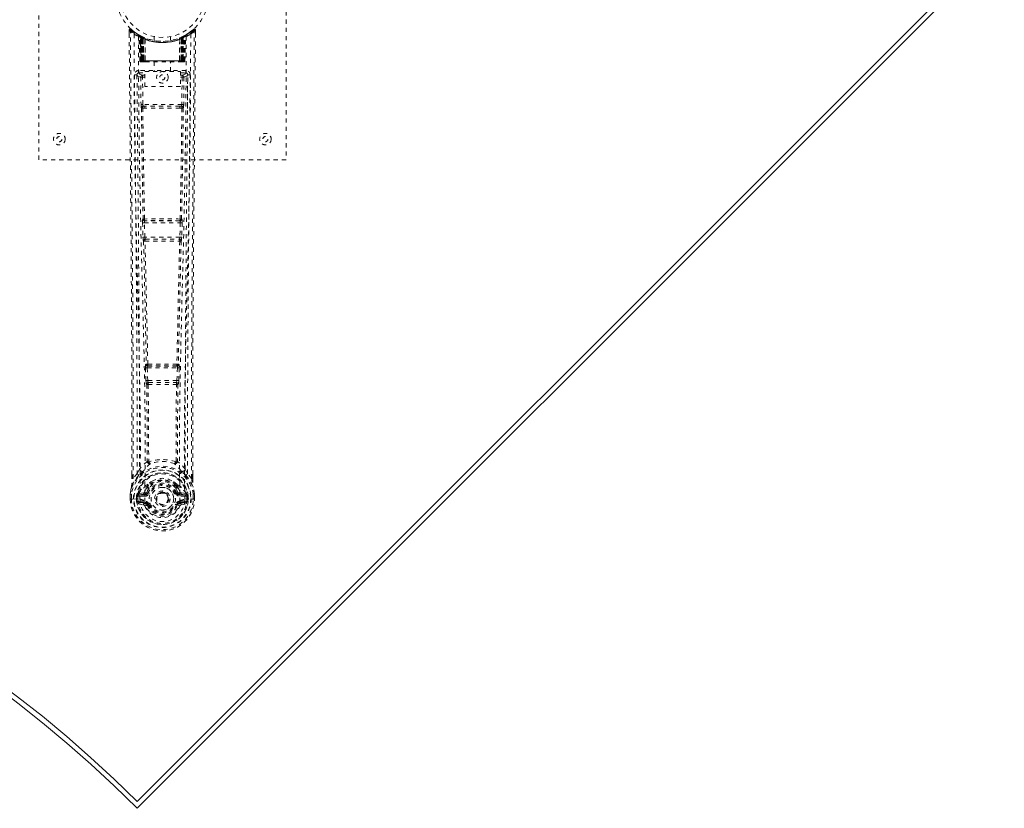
# Model space of a CAD drawing. Header units: inches. Extents: x 1.9 to 86.7, y 21.2 to 59.9.
# Tile 5 of 6: x 62.9 to 86.7, y 21.2 to 40.4. Entities that reach past the tile are written whole.
import ezdxf

# ---------------------------------------------------------------- set-up
doc = ezdxf.new("R2010")
doc.units = ezdxf.units.IN
doc.header["$MEASUREMENT"] = 0
doc.linetypes.add('SLD-Dashed', pattern=[0.075, 0.05, -0.025])
doc.linetypes.add('SLD-Solid', pattern=[0])

msp = doc.modelspace()

# ---------------------------------------------------------------- linework, layer by layer
at = {"color": 7, "linetype": 'SLD-Dashed', "lineweight": 0}
for p, q in [((63.324, 36.981), (63.324, 44.981)), ((69.324, 44.981), (69.324, 36.981)), ((67.08, 40.145), (66.979, 40.064)), ((65.517, 40.122), (65.518, 40.038)), ((65.755, 40.008), (65.742, 40.015)), ((65.77, 39.983), (65.756, 39.991)), ((65.777, 39.385), (65.756, 39.991)), ((65.791, 39.385), (65.77, 39.983)), ((65.84, 39.963), (65.773, 39.997)), ((65.856, 39.937), (65.788, 39.972)), ((65.809, 39.385), (65.788, 39.972)), ((65.789, 39.975), (65.811, 39.381)), ((65.816, 39.942), (65.828, 39.968)), ((65.816, 39.942), (65.816, 39.385)), ((65.821, 39.94), (65.816, 39.942)), ((65.821, 39.94), (65.834, 39.966)), ((65.821, 39.385), (65.821, 39.94)), ((65.828, 39.968), (65.834, 39.966)), ((65.829, 39.936), (65.842, 39.962)), ((65.83, 39.385), (65.829, 39.936)), ((65.834, 39.934), (65.846, 39.96)), ((65.834, 39.934), (65.834, 39.385)), ((65.841, 39.962), (65.84, 39.963)), ((65.846, 39.96), (65.842, 39.962)), ((65.848, 39.927), (65.86, 39.953)), ((65.848, 39.927), (65.848, 39.385)), ((65.852, 39.925), (65.863, 39.952)), ((65.852, 39.385), (65.852, 39.925)), ((65.856, 39.937), (65.858, 39.936)), ((65.876, 39.385), (65.856, 39.937)), ((65.858, 39.936), (65.877, 39.385)), ((65.86, 39.953), (65.863, 39.952)), ((65.903, 39.907), (65.901, 39.908)), ((65.906, 39.384), (65.901, 39.908)), ((65.903, 39.907), (65.907, 39.385)), ((65.907, 39.934), (65.904, 39.935)), ((66.124, 39.97), (66.124, 39.874)), ((66.524, 39.874), (66.524, 39.97)), ((66.74, 39.385), (66.744, 39.907)), ((66.744, 39.935), (66.741, 39.934)), ((66.746, 39.908), (66.742, 39.384)), ((66.746, 39.908), (66.744, 39.907)), ((66.77, 39.385), (66.789, 39.936)), ((66.791, 39.937), (66.772, 39.385)), ((66.784, 39.952), (66.796, 39.925)), ((66.787, 39.953), (66.814, 39.966)), ((66.787, 39.953), (66.799, 39.927)), ((66.789, 39.936), (66.791, 39.937)), ((66.859, 39.972), (66.791, 39.937)), ((66.796, 39.925), (66.796, 39.385)), ((66.799, 39.385), (66.799, 39.927)), ((66.806, 39.962), (66.801, 39.96)), ((66.801, 39.96), (66.813, 39.934)), ((66.808, 39.963), (66.806, 39.962)), ((66.806, 39.962), (66.818, 39.936)), ((66.874, 39.997), (66.808, 39.963)), ((66.813, 39.385), (66.813, 39.934)), ((66.814, 39.966), (66.819, 39.968)), ((66.814, 39.966), (66.826, 39.94)), ((66.818, 39.936), (66.817, 39.385)), ((66.819, 39.968), (66.827, 39.973)), ((66.819, 39.968), (66.831, 39.942)), ((66.831, 39.942), (66.826, 39.94)), ((66.826, 39.94), (66.826, 39.385)), ((66.831, 39.385), (66.831, 39.942)), ((66.836, 39.381), (66.858, 39.975)), ((66.838, 39.385), (66.859, 39.972)), ((66.851, 39.966), (66.846, 39.967)), ((66.857, 39.385), (66.877, 39.983)), ((66.87, 39.385), (66.891, 39.991)), ((66.891, 39.991), (66.877, 39.983)), ((66.906, 40.015), (66.892, 40.008)), ((66.97, 40.057), (66.909, 40.02)), ((67.13, 40.123), (67.1, 40.123)), ((67.13, 40.037), (67.13, 40.122)), ((65.777, 39.385), (65.791, 39.385)), ((65.804, 39.357), (65.808, 39.356)), ((65.809, 39.385), (65.876, 39.385)), ((65.809, 39.356), (65.809, 39.356)), ((65.817, 39.356), (65.822, 39.356)), ((66.826, 39.385), (65.821, 39.385)), ((65.821, 39.356), (65.83, 39.356)), ((65.83, 39.356), (65.834, 39.356)), ((65.834, 39.385), (66.813, 39.385)), ((65.839, 39.356), (65.905, 39.356)), ((65.848, 39.385), (65.852, 39.385)), ((66.796, 39.385), (65.852, 39.385)), ((65.877, 39.385), (65.876, 39.385)), ((65.906, 39.384), (65.907, 39.385)), ((65.907, 39.385), (66.74, 39.385)), ((65.908, 39.356), (66.74, 39.356)), ((66.129, 39.356), (66.129, 39.124)), ((66.519, 39.124), (66.519, 39.356)), ((66.74, 39.385), (66.742, 39.384)), ((66.742, 39.356), (66.808, 39.356)), ((66.772, 39.385), (66.77, 39.385)), ((66.772, 39.385), (66.838, 39.385)), ((66.796, 39.385), (66.799, 39.385)), ((66.813, 39.356), (66.817, 39.356)), ((66.817, 39.356), (66.827, 39.356)), ((66.826, 39.356), (66.83, 39.356)), ((66.83, 39.356), (66.831, 39.358)), ((66.838, 39.356), (66.838, 39.356)), ((66.839, 39.356), (66.843, 39.357)), ((66.857, 39.385), (66.87, 39.385)), ((65.71, 39.059), (65.707, 39.041)), ((65.708, 39.049), (65.707, 39.039)), ((65.707, 39.039), (65.707, 39.038)), ((65.707, 39.038), (65.715, 38.224)), ((65.752, 39.147), (65.752, 39.087)), ((66.895, 39.147), (65.752, 39.147)), ((65.752, 39.087), (65.9, 39.087)), ((65.799, 38.984), (65.844, 38.985)), ((65.799, 38.984), (65.806, 38.324)), ((65.844, 39.03), (65.844, 38.985)), ((65.9, 39.03), (65.844, 39.03)), ((65.851, 38.325), (65.844, 38.985)), ((65.9, 38.985), (65.844, 38.985)), ((65.9, 39.124), (66.761, 39.124)), ((65.9, 38.758), (65.9, 39.124)), ((66.761, 39.124), (66.761, 38.758)), ((66.761, 39.087), (66.895, 39.087)), ((66.761, 39.03), (66.803, 39.03)), ((66.761, 38.985), (66.803, 38.985)), ((66.803, 38.985), (66.796, 38.325)), ((66.803, 39.03), (66.803, 38.985)), ((66.848, 38.984), (66.841, 38.324)), ((66.895, 39.087), (66.895, 39.147)), ((66.932, 38.224), (66.94, 39.038)), ((66.94, 39.041), (66.937, 39.059)), ((66.94, 39.039), (66.94, 39.049)), ((66.94, 39.038), (66.94, 39.039)), ((66.761, 38.758), (65.9, 38.758)), ((65.849, 38.235), (65.898, 38.234)), ((66.796, 38.325), (65.851, 38.325)), ((65.908, 38.281), (65.86, 38.281)), ((66.74, 38.281), (65.908, 38.281)), ((66.787, 38.281), (66.74, 38.281)), ((66.749, 38.234), (66.798, 38.235)), ((69.324, 36.981), (63.324, 36.981)), ((65.844, 35.453), (65.854, 35.1)), ((65.857, 35.546), (65.851, 35.543)), ((65.888, 35.454), (66.759, 35.454)), ((65.899, 35.102), (65.888, 35.454)), ((65.896, 35.499), (65.901, 35.502)), ((66.752, 35.499), (65.896, 35.499)), ((66.746, 35.502), (66.752, 35.499)), ((66.759, 35.454), (66.748, 35.102)), ((66.796, 35.543), (66.79, 35.546)), ((66.804, 35.453), (66.793, 35.1)), ((65.868, 35.01), (65.868, 35.01)), ((66.748, 35.102), (65.899, 35.102)), ((65.913, 35.057), (65.912, 35.057)), ((65.912, 35.057), (66.735, 35.057)), ((66.735, 35.057), (66.734, 35.057)), ((66.779, 35.01), (66.779, 35.01)), ((65.936, 32.025), (65.923, 32.021)), ((66.711, 32.025), (66.724, 32.021)), ((65.913, 31.931), (65.925, 31.622)), ((65.957, 31.933), (66.69, 31.933)), ((65.969, 31.624), (65.957, 31.933)), ((65.968, 31.977), (65.98, 31.982)), ((66.68, 31.977), (65.968, 31.977)), ((66.667, 31.982), (66.68, 31.977)), ((66.69, 31.933), (66.678, 31.624)), ((66.734, 31.931), (66.722, 31.622)), ((65.925, 31.622), (65.928, 31.588)), ((65.944, 31.532), (65.944, 31.532)), ((66.678, 31.624), (65.969, 31.624)), ((65.989, 31.579), (65.988, 31.579)), ((65.988, 31.579), (66.659, 31.579)), ((66.659, 31.579), (66.658, 31.579)), ((66.703, 31.532), (66.704, 31.532)), ((66.722, 31.622), (66.72, 31.588)), ((65.713, 29.366), (65.772, 29.478)), ((66.875, 29.478), (66.934, 29.366)), ((65.587, 29.249), (65.587, 29.338)), ((65.588, 29.339), (65.588, 29.25)), ((65.713, 29.366), (65.617, 29.251)), ((67.031, 29.251), (66.934, 29.366)), ((67.059, 29.25), (67.059, 29.352)), ((67.06, 29.249), (67.06, 29.351)), ((65.943, 28.902), (65.95, 28.914)), ((65.95, 28.914), (65.977, 28.903)), ((65.952, 29.063), (65.952, 29.04)), ((65.959, 29.09), (65.971, 29.108)), ((65.976, 29.058), (65.975, 29.035)), ((66.67, 28.903), (66.697, 28.914)), ((66.672, 29.035), (66.671, 29.058)), ((66.676, 29.108), (66.688, 29.09)), ((66.695, 29.063), (66.695, 29.04)), ((66.697, 28.914), (66.704, 28.903)), ((65.544, 28.871), (65.544, 28.867)), ((65.544, 28.75), (65.544, 28.867)), ((65.544, 28.75), (65.548, 28.75)), ((65.546, 28.867), (65.545, 28.749)), ((65.548, 28.75), (65.601, 28.75)), ((65.574, 28.867), (65.574, 28.751)), ((65.601, 28.75), (65.624, 28.751)), ((65.624, 28.751), (65.63, 28.751)), ((65.63, 28.751), (65.78, 28.75)), ((65.695, 28.824), (65.695, 28.824)), ((65.695, 28.751), (65.695, 28.824)), ((65.695, 28.751), (65.695, 28.751)), ((65.725, 28.823), (65.731, 28.842)), ((65.725, 28.822), (65.725, 28.751)), ((65.73, 28.751), (65.725, 28.751)), ((65.731, 28.842), (65.73, 28.829)), ((65.73, 28.829), (65.73, 28.751)), ((65.74, 28.87), (65.737, 28.866)), ((65.74, 28.87), (65.75, 28.881)), ((65.865, 28.902), (65.75, 28.881)), ((65.75, 28.881), (65.75, 28.881)), ((65.75, 28.881), (65.75, 28.881)), ((65.765, 28.848), (65.895, 28.873)), ((65.765, 28.848), (65.765, 28.818)), ((65.895, 28.848), (65.765, 28.848)), ((65.895, 28.818), (65.765, 28.818)), ((65.778, 28.696), (65.778, 28.666)), ((65.778, 28.696), (65.895, 28.696)), ((65.895, 28.646), (65.778, 28.666)), ((65.778, 28.666), (65.895, 28.666)), ((65.78, 28.75), (65.78, 28.75)), ((65.895, 28.873), (65.895, 28.848)), ((65.895, 28.818), (65.895, 28.848)), ((65.895, 28.696), (65.895, 28.666)), ((65.895, 28.646), (65.895, 28.666)), ((66.167, 28.757), (66.168, 28.772)), ((66.167, 28.749), (66.167, 28.757)), ((66.752, 28.873), (66.882, 28.848)), ((66.752, 28.873), (66.752, 28.848)), ((66.882, 28.848), (66.752, 28.848)), ((66.752, 28.818), (66.752, 28.848)), ((66.882, 28.818), (66.752, 28.818)), ((66.752, 28.696), (66.752, 28.666)), ((66.752, 28.696), (66.869, 28.696)), ((66.869, 28.666), (66.752, 28.646)), ((66.752, 28.646), (66.752, 28.666)), ((66.752, 28.666), (66.869, 28.666)), ((66.897, 28.881), (66.782, 28.902)), ((66.867, 28.75), (67.017, 28.751)), ((66.869, 28.666), (66.869, 28.696)), ((66.882, 28.818), (66.882, 28.848)), ((66.897, 28.881), (66.907, 28.871)), ((66.91, 28.866), (66.907, 28.87)), ((66.916, 28.842), (66.917, 28.829)), ((66.922, 28.823), (66.916, 28.842)), ((66.917, 28.829), (66.917, 28.751)), ((66.917, 28.751), (66.922, 28.751)), ((66.952, 28.824), (66.922, 28.822)), ((66.922, 28.751), (66.922, 28.822)), ((66.952, 28.824), (66.952, 28.823)), ((66.952, 28.823), (66.952, 28.752)), ((67.017, 28.751), (67.023, 28.751)), ((67.023, 28.751), (67.046, 28.75)), ((67.046, 28.75), (67.099, 28.75)), ((67.074, 28.751), (67.073, 28.867)), ((67.099, 28.75), (67.103, 28.75)), ((67.102, 28.749), (67.102, 28.867)), ((67.103, 28.867), (67.103, 28.871)), ((67.103, 28.75), (67.103, 28.867)), ((65.748, 28.63), (65.867, 28.606)), ((65.955, 28.602), (65.951, 28.611)), ((65.977, 28.612), (65.955, 28.602)), ((66.692, 28.602), (66.67, 28.612)), ((66.697, 28.61), (66.692, 28.602)), ((66.747, 28.579), (66.692, 28.602)), ((66.78, 28.606), (66.899, 28.63))]:
    msp.add_line(p, q, dxfattribs=at)
at = {"color": 7, "linetype": 'SLD-Solid', "lineweight": 15}
for p, q in [((65.713, 21.413), (86.583, 42.282)), ((65.713, 21.413), (86.583, 42.282)), ((65.714, 21.246), (86.75, 42.283))]:
    msp.add_line(p, q, dxfattribs=at)
at = {"color": 7, "linetype": 'SLD-Dashed', "lineweight": 0, "flags": 128}
for points in [[(65.565, 40.143), (65.558, 40.147), (65.55, 40.149), (65.542, 40.15), (65.534, 40.148), (65.527, 40.145), (65.522, 40.139), (65.518, 40.133), (65.517, 40.125)], [(65.547, 40.123), (65.554, 40.132), (65.561, 40.139), (65.565, 40.144), (65.567, 40.145)], [(67.127, 40.122), (67.126, 40.13), (67.122, 40.138), (67.117, 40.144), (67.111, 40.149), (67.103, 40.152), (67.096, 40.153), (67.089, 40.151), (67.082, 40.147)], [(65.587, 29.338), (65.584, 31.967), (65.567, 34.685), (65.542, 37.404), (65.517, 40.123)], [(65.517, 40.123), (65.517, 40.122), (65.519, 40.123), (65.526, 40.123), (65.535, 40.123), (65.541, 40.123), (65.547, 40.123)], [(65.617, 29.251), (65.618, 29.989), (65.617, 30.769), (65.615, 31.592), (65.612, 32.458), (65.607, 33.254), (65.602, 34.084), (65.6, 34.275), (65.599, 34.467), (65.597, 34.661), (65.596, 34.794), (65.595, 34.924), (65.594, 35.06), (65.593, 35.201), (65.589, 35.654), (65.584, 36.159), (65.579, 36.714), (65.576, 37.066), (65.572, 37.438), (65.568, 37.841), (65.564, 38.216), (65.56, 38.707), (65.556, 39.143), (65.552, 39.524), (65.549, 39.851), (65.547, 40.123)], [(65.636, 40.029), (65.641, 38.438), (65.66, 36.849), (65.69, 35.263), (65.728, 33.68), (65.758, 32.44), (65.781, 31.204), (65.791, 29.974), (65.78, 28.75)], [(65.744, 39.973), (65.751, 38.387), (65.771, 36.802), (65.804, 35.22), (65.845, 33.641), (65.876, 32.404), (65.901, 31.171), (65.91, 29.942), (65.898, 28.721)], [(65.75, 40.008), (65.756, 39.997), (65.761, 39.983)], [(65.756, 39.997), (65.757, 39.991), (65.757, 39.99)], [(65.787, 39.98), (65.788, 39.974), (65.788, 39.972)], [(65.79, 39.988), (65.796, 39.985), (65.828, 39.968)], [(66.903, 39.973), (66.896, 38.387), (66.876, 36.802), (66.843, 35.22), (66.802, 33.641), (66.771, 32.404), (66.747, 31.171), (66.737, 29.942), (66.749, 28.721)], [(67.012, 40.029), (67.006, 38.438), (66.988, 36.849), (66.957, 35.263), (66.919, 33.68), (66.89, 32.44), (66.866, 31.204), (66.856, 29.974), (66.867, 28.75)], [(67.031, 29.251), (67.029, 30.065), (67.03, 30.913), (67.032, 31.797), (67.036, 32.599), (67.039, 33.117), (67.042, 33.659), (67.047, 34.225), (67.051, 34.789), (67.055, 35.277), (67.061, 35.924), (67.067, 36.612), (67.074, 37.341), (67.081, 38.018), (67.1, 40.123)], [(67.06, 29.351), (67.063, 31.968), (67.08, 34.684), (67.105, 37.405), (67.13, 40.123)], [(65.816, 39.385), (65.801, 39.385), (65.788, 39.385), (65.78, 39.385), (65.777, 39.385)], [(65.791, 39.385), (65.794, 39.385), (65.803, 39.385), (65.815, 39.385), (65.83, 39.385)], [(65.848, 39.385), (65.84, 39.385), (65.832, 39.385), (65.825, 39.385), (65.819, 39.385), (65.815, 39.385), (65.811, 39.385), (65.809, 39.385), (65.809, 39.385)], [(65.809, 39.385), (65.81, 39.378), (65.811, 39.376)], [(65.823, 39.356), (65.823, 39.356), (65.824, 39.356), (65.826, 39.357), (65.83, 39.358)], [(65.838, 39.356), (65.839, 39.356), (65.84, 39.356)], [(65.877, 39.385), (65.88, 39.375), (65.887, 39.366)], [(65.906, 39.384), (65.891, 39.37), (65.887, 39.366)], [(66.742, 39.384), (66.756, 39.37), (66.76, 39.366)], [(66.76, 39.366), (66.767, 39.375), (66.77, 39.385)], [(66.838, 39.385), (66.838, 39.385), (66.836, 39.385), (66.833, 39.385), (66.828, 39.385), (66.822, 39.385), (66.815, 39.385), (66.807, 39.385), (66.799, 39.385)], [(66.817, 39.385), (66.832, 39.385), (66.845, 39.385), (66.853, 39.385), (66.857, 39.385)], [(66.817, 39.358), (66.821, 39.357), (66.823, 39.356), (66.825, 39.356), (66.825, 39.356)], [(66.87, 39.385), (66.867, 39.385), (66.859, 39.385), (66.846, 39.385), (66.831, 39.385)], [(65.647, 39.041), (65.65, 38.665), (65.655, 38.236), (65.659, 37.766), (65.663, 37.342), (65.665, 37.119), (65.668, 36.896), (65.67, 36.674), (65.672, 36.421), (65.675, 36.166), (65.677, 35.919), (65.682, 35.415), (65.686, 34.948), (65.69, 34.516), (65.693, 34.093), (65.697, 33.603), (65.703, 32.762), (65.708, 31.914), (65.711, 31.037), (65.713, 30.182), (65.713, 29.366)], [(65.707, 39.041), (65.73, 39.013), (65.799, 38.984)], [(65.707, 39.041), (65.738, 35.853), (65.763, 32.665), (65.772, 29.478)], [(65.844, 39.03), (65.775, 39.058), (65.752, 39.087)], [(66.895, 39.087), (66.872, 39.058), (66.803, 39.03)], [(66.848, 38.984), (66.843, 38.984), (66.833, 38.984), (66.819, 38.985), (66.803, 38.985)], [(66.848, 38.984), (66.917, 39.013), (66.938, 39.039)], [(66.875, 29.478), (66.884, 32.665), (66.91, 35.853), (66.94, 39.041)], [(66.934, 29.366), (66.934, 30.106), (66.936, 30.878), (66.938, 31.681), (66.942, 32.447), (66.947, 33.223), (66.953, 33.999), (66.96, 34.755), (66.966, 35.48), (66.972, 36.155), (66.98, 36.912), (66.987, 37.622), (66.993, 38.319), (67, 39.041)], [(65.851, 38.325), (65.836, 38.325), (65.821, 38.324), (65.811, 38.324), (65.806, 38.324)], [(65.816, 38.236), (65.832, 36.89), (65.857, 35.546)], [(65.891, 35.543), (65.866, 36.888), (65.849, 38.235)], [(66.749, 38.234), (66.538, 38.234), (66.324, 38.234), (66.109, 38.234), (65.898, 38.234)], [(66.74, 38.281), (66.535, 38.28), (66.329, 38.28), (66.118, 38.28), (65.908, 38.281)], [(66.798, 38.235), (66.782, 36.888), (66.757, 35.543)], [(66.787, 38.281), (66.804, 38.277), (66.815, 38.269)], [(66.831, 38.236), (66.815, 36.89), (66.79, 35.546)], [(66.841, 38.324), (66.836, 38.324), (66.826, 38.324), (66.812, 38.325), (66.796, 38.325)], [(65.888, 35.454), (65.88, 35.454), (65.872, 35.454), (65.865, 35.454), (65.858, 35.454), (65.853, 35.453), (65.848, 35.453), (65.845, 35.453), (65.844, 35.453)], [(66.804, 35.453), (66.802, 35.453), (66.799, 35.453), (66.794, 35.453), (66.789, 35.454), (66.782, 35.454), (66.775, 35.454), (66.767, 35.454), (66.759, 35.454)], [(65.899, 35.102), (65.891, 35.102), (65.883, 35.101), (65.876, 35.101), (65.869, 35.101), (65.864, 35.101), (65.859, 35.101), (65.856, 35.1), (65.854, 35.1)], [(65.854, 35.1), (65.856, 35.067), (65.856, 35.065)], [(65.868, 35.01), (65.903, 33.515), (65.936, 32.025)], [(65.972, 32.02), (65.938, 33.512), (65.903, 35.008)], [(66.745, 35.008), (66.709, 33.512), (66.676, 32.02)], [(66.779, 35.01), (66.744, 33.515), (66.711, 32.025)], [(66.793, 35.1), (66.791, 35.1), (66.788, 35.101), (66.784, 35.101), (66.778, 35.101), (66.771, 35.101), (66.764, 35.101), (66.756, 35.102), (66.748, 35.102)], [(66.774, 35.03), (66.776, 35.028), (66.779, 35.01)], [(66.793, 35.1), (66.791, 35.067), (66.791, 35.065)], [(65.957, 31.933), (65.95, 31.932), (65.942, 31.932), (65.935, 31.932), (65.928, 31.931), (65.923, 31.931), (65.918, 31.931), (65.915, 31.931), (65.913, 31.931)], [(65.957, 31.933), (65.957, 31.941), (65.957, 31.949), (65.959, 31.964), (65.963, 31.973), (65.968, 31.977)], [(66.68, 31.977), (66.685, 31.973), (66.688, 31.964), (66.69, 31.949), (66.69, 31.941), (66.69, 31.933)], [(66.734, 31.931), (66.732, 31.931), (66.729, 31.931), (66.724, 31.931), (66.719, 31.931), (66.712, 31.932), (66.705, 31.932), (66.698, 31.932), (66.69, 31.933)], [(65.969, 31.624), (65.962, 31.623), (65.954, 31.623), (65.947, 31.623), (65.94, 31.623), (65.935, 31.622), (65.93, 31.622), (65.927, 31.622), (65.925, 31.622)], [(65.944, 31.532), (65.955, 30.6), (65.956, 29.671)], [(66.678, 31.624), (66.677, 31.615), (66.675, 31.607), (66.671, 31.592), (66.665, 31.583), (66.662, 31.58), (66.66, 31.579), (66.659, 31.579)], [(66.722, 31.622), (66.717, 31.622), (66.707, 31.623), (66.693, 31.623), (66.678, 31.624)], [(66.703, 31.532), (66.692, 30.6), (66.691, 29.671)], [(65.98, 31.527), (65.991, 30.594), (65.992, 29.664)], [(66.655, 29.664), (66.656, 30.594), (66.667, 31.527)], [(65.954, 29.663), (65.856, 29.576), (65.772, 29.478)], [(65.954, 29.663), (65.956, 29.652), (65.96, 29.643), (65.966, 29.637), (65.974, 29.634), (65.982, 29.634), (65.99, 29.638), (65.997, 29.644), (66.002, 29.653)], [(65.992, 29.664), (65.992, 29.662), (65.993, 29.661), (65.995, 29.658), (66.002, 29.653)], [(66.645, 29.653), (66.652, 29.658), (66.655, 29.661), (66.655, 29.662), (66.655, 29.664)], [(66.645, 29.653), (66.65, 29.644), (66.657, 29.638), (66.665, 29.634), (66.673, 29.634), (66.681, 29.637), (66.687, 29.643), (66.691, 29.652), (66.693, 29.663)], [(66.875, 29.478), (66.791, 29.576), (66.693, 29.663)], [(65.865, 29.429), (65.86, 29.423), (65.85, 29.414)], [(66.797, 29.414), (66.788, 29.423), (66.782, 29.429)], [(65.755, 29.326), (65.654, 29.202), (65.575, 29.048)], [(65.617, 29.251), (65.611, 29.251), (65.605, 29.251), (65.599, 29.25), (65.594, 29.25), (65.59, 29.25), (65.587, 29.25), (65.587, 29.25), (65.587, 29.249)], [(66.096, 29.194), (66.046, 29.167), (65.971, 29.108)], [(66.676, 29.108), (66.601, 29.167), (66.551, 29.194)], [(66.892, 29.326), (66.993, 29.203), (67.072, 29.048)], [(67.06, 29.249), (67.061, 29.25), (67.06, 29.25), (67.057, 29.25), (67.053, 29.25), (67.048, 29.25), (67.043, 29.251), (67.037, 29.251), (67.031, 29.251)], [(65.575, 29.048), (65.558, 28.97), (65.544, 28.871)], [(65.544, 28.867), (65.557, 28.962), (65.573, 29.037)], [(65.575, 29.048), (65.573, 29.043), (65.573, 29.037)], [(65.893, 28.925), (65.879, 28.908), (65.865, 28.902)], [(65.952, 29.04), (65.921, 28.99), (65.893, 28.925)], [(66.697, 28.914), (66.671, 28.975), (66.643, 29.022)], [(66.695, 29.04), (66.726, 28.99), (66.754, 28.925)], [(66.754, 28.925), (66.768, 28.908), (66.782, 28.902)], [(67.074, 29.037), (67.074, 29.043), (67.072, 29.048)], [(67.103, 28.871), (67.091, 28.959), (67.072, 29.048)], [(67.103, 28.867), (67.09, 28.962), (67.074, 29.037)], [(65.544, 28.871), (65.545, 28.871), (65.547, 28.871), (65.55, 28.87), (65.554, 28.87), (65.558, 28.869), (65.563, 28.868), (65.569, 28.868), (65.574, 28.867)], [(65.544, 28.867), (65.544, 28.867), (65.545, 28.867), (65.548, 28.867), (65.551, 28.867), (65.556, 28.867), (65.562, 28.867), (65.568, 28.867), (65.574, 28.867)], [(65.574, 28.751), (65.567, 28.751), (65.561, 28.751), (65.556, 28.751), (65.551, 28.751), (65.547, 28.75), (65.545, 28.75), (65.544, 28.75), (65.544, 28.75)], [(65.695, 28.824), (65.706, 28.823), (65.715, 28.823), (65.722, 28.822), (65.725, 28.822)], [(65.725, 28.751), (65.721, 28.751), (65.715, 28.751), (65.705, 28.751), (65.695, 28.751)], [(65.725, 28.822), (65.725, 28.822), (65.725, 28.823)], [(65.765, 28.818), (65.747, 28.821), (65.73, 28.829)], [(65.735, 28.679), (65.755, 28.692), (65.778, 28.696)], [(66.749, 28.721), (66.744, 28.643), (66.721, 28.567), (66.682, 28.497), (66.628, 28.436), (66.562, 28.387), (66.488, 28.35), (66.407, 28.328), (66.324, 28.32), (66.24, 28.328), (66.159, 28.35), (66.085, 28.387), (66.019, 28.436), (65.965, 28.497), (65.926, 28.567), (65.903, 28.643), (65.898, 28.721)], [(66.005, 28.891), (65.999, 28.893), (65.994, 28.895), (65.989, 28.897), (65.985, 28.899), (65.982, 28.901), (65.979, 28.902), (65.978, 28.902), (65.977, 28.903)], [(66.643, 28.891), (66.648, 28.893), (66.653, 28.895), (66.658, 28.897), (66.662, 28.899), (66.665, 28.901), (66.668, 28.902), (66.67, 28.902), (66.67, 28.903)], [(66.869, 28.696), (66.892, 28.692), (66.912, 28.679)], [(66.917, 28.829), (66.9, 28.821), (66.882, 28.818)], [(66.922, 28.823), (66.922, 28.822), (66.922, 28.822)], [(67.103, 28.871), (67.102, 28.871), (67.1, 28.871), (67.097, 28.87), (67.093, 28.87), (67.089, 28.869), (67.084, 28.868), (67.079, 28.868), (67.073, 28.867)], [(67.073, 28.867), (67.08, 28.867), (67.086, 28.867), (67.091, 28.867), (67.096, 28.867), (67.1, 28.867), (67.102, 28.867), (67.103, 28.867), (67.103, 28.867)], [(67.103, 28.75), (67.103, 28.75), (67.102, 28.75), (67.1, 28.75), (67.096, 28.75), (67.092, 28.751), (67.086, 28.751), (67.08, 28.751), (67.074, 28.751)], [(66.005, 28.623), (65.999, 28.621), (65.994, 28.619), (65.989, 28.617), (65.985, 28.615), (65.982, 28.614), (65.979, 28.613), (65.978, 28.612), (65.977, 28.612)], [(66.643, 28.623), (66.648, 28.621), (66.653, 28.619), (66.658, 28.617), (66.662, 28.615), (66.665, 28.614), (66.668, 28.613), (66.67, 28.612), (66.67, 28.612)]]:
    msp.add_lwpolyline(points, dxfattribs=at)
at = {"color": 7, "linetype": 'SLD-Dashed', "lineweight": 0}
for centre, radius in [((66.324, 40.981), 1.125), ((66.324, 40.981), 1.03), ((66.324, 38.981), 0.14), ((66.324, 38.981), 0.0625), ((63.824, 37.481), 0.141), ((63.824, 37.481), 0.0625), ((68.824, 37.481), 0.14), ((68.824, 37.481), 0.0625), ((66.324, 28.757), 0.7), ((66.324, 28.757), 0.69), ((66.324, 28.757), 0.623), ((66.324, 28.757), 0.32), ((66.324, 28.757), 0.275), ((66.324, 28.757), 0.188), ((66.324, 28.757), 0.157), ((66.324, 28.757), 0.142), ((66.324, 28.757), 0.14), ((66.324, 28.757), 0.138)]:
    msp.add_circle(centre, radius, dxfattribs=at)
for centre, radius, start, end in [((65.547, 40.123), 0.03, 47.8483, 180.5288), ((66.319, 40.975), 1.12, 227.895, 235.3638), ((66.328, 40.975), 1.12, 304.6361, 312.1031), ((67.1, 40.123), 0.03, 359.4723, 132.1505), ((67.045, 40.093), 0.0632, 28.482, 55.9258), ((66.318, 41.016), 1.2, 228.1039, 235.3369), ((66.324, 40.982), 1.158, 227.8714, 312.1369), ((65.666, 40.029), 0.03, 55.9265, 179.735), ((66.31, 41.217), 1.366, 240.4192, 245.5467), ((66.323, 40.981), 1.127, 235.3413, 240.474), ((65.726, 39.99), 0.03, 1.9788, 58.9243), ((66.325, 40.983), 1.13, 238.9259, 239.8037), ((65.707, 39.954), 0.0707, 31.4614, 58.8901), ((65.785, 39.961), 0.0429, 114.173, 162.9929), ((66.324, 41.013), 1.19, 240.8801, 299.1199), ((65.74, 39.982), 0.0299, 1.903, 59.6988), ((66.241, 40.837), 0.961, 239.624, 242.52), ((66.334, 41.002), 1.153, 239.9224, 243.9583), ((66.313, 40.615), 0.837, 228.2565, 233.5278), ((66.324, 40.981), 1.128, 240.4733, 299.5267), ((66.301, 40.595), 0.811, 229.0925, 234.4537), ((65.759, 39.971), 0.0299, 1.802, 60.7457), ((66.318, 40.971), 1.116, 240.756, 245.7337), ((65.758, 39.971), 0.03, 16.8622, 61.2461), ((66.311, 40.603), 0.819, 230.3862, 235.5962), ((66.324, 40.98), 1.155, 244.2142, 295.7858), ((66.324, 40.98), 1.155, 244.9104, 295.0896), ((65.827, 39.936), 0.0297, 1.4827, 64.4695), ((65.828, 39.935), 0.0297, 1.4755, 64.5502), ((66.324, 40.98), 1.155, 245.8865, 294.1135), ((66.281, 40.535), 0.734, 234.7588, 238.7649), ((65.874, 39.924), 0.0311, 328.3207, 19.6505), ((65.873, 39.925), 0.0345, 328.9528, 15.161), ((66.324, 40.944), 1.12, 247.9258, 292.0742), ((66.774, 39.925), 0.0345, 164.8527, 211.0335), ((66.773, 39.924), 0.031, 160.2256, 211.6844), ((66.366, 40.536), 0.734, 301.243, 305.239), ((66.433, 40.746), 0.868, 293.5573, 295.4839), ((66.843, 39.86), 0.109, 91.2481, 120.4794), ((66.819, 39.935), 0.0297, 115.4498, 178.5245), ((66.82, 39.936), 0.0297, 115.5236, 178.5242), ((66.337, 40.603), 0.819, 304.4042, 309.6134), ((66.348, 40.593), 0.808, 305.5367, 310.9171), ((66.874, 39.84), 0.137, 89.4088, 113.5142), ((66.333, 40.616), 0.838, 306.4774, 311.7383), ((66.889, 39.971), 0.0299, 119.2433, 178.2012), ((66.471, 40.727), 0.834, 298.789, 300.3506), ((66.907, 39.982), 0.0299, 120.3012, 178.097), ((66.324, 40.981), 1.127, 299.5254, 304.6593), ((66.862, 39.961), 0.0429, 17.0123, 65.8249), ((66.921, 39.99), 0.03, 121.0808, 178.0161), ((66.338, 41.215), 1.364, 294.449, 299.585), ((66.982, 40.029), 0.03, 0.2598, 124.0786), ((66.325, 41.021), 1.206, 304.6791, 311.8731), ((65.807, 39.386), 0.03, 181.9979, 269.9909), ((65.808, 39.387), 0.0305, 182.368, 249.3721), ((65.821, 39.386), 0.03, 181.9739, 246.568), ((65.821, 39.388), 0.0315, 237.9465, 270.685), ((65.839, 39.386), 0.03, 181.9338, 269.9384), ((65.836, 39.246), 0.114, 100.0893, 103.9911), ((66.634, 39.382), 0.818, 179.7658, 181.6405), ((66.23, 39.378), 0.409, 179.0078, 183.0631), ((66.252, 39.378), 0.423, 179.0446, 182.9706), ((66.259, 39.378), 0.425, 179.0509, 182.955), ((66.294, 39.378), 0.446, 179.0944, 182.8187), ((66.295, 39.378), 0.443, 179.0881, 182.8342), ((65.905, 39.386), 0.0299, 181.7999, 269.811), ((65.908, 39.383), 0.0265, 218.363, 269.3843), ((66.739, 39.383), 0.0266, 270.8051, 321.4462), ((66.742, 39.386), 0.0299, 270.189, 358.2045), ((66.35, 39.378), 0.446, 357.1813, 0.9056), ((66.357, 39.378), 0.442, 357.1658, 0.9212), ((66.803, 39.391), 0.0353, 261.8125, 350.6785), ((66.808, 39.386), 0.03, 270.0598, 358.0681), ((66.391, 39.378), 0.422, 357.0374, 0.9659), ((65.969, 39.382), 0.848, 358.418, 0.2259), ((66.415, 39.378), 0.412, 356.9444, 0.9754), ((66.826, 39.388), 0.0315, 269.3073, 302.3743), ((66.809, 39.24), 0.12, 75.9161, 79.5504), ((66.827, 39.386), 0.03, 293.4941, 358.0271), ((66.84, 39.386), 0.03, 270.0046, 358.0066), ((66.839, 39.387), 0.0305, 290.7201, 357.6342), ((65.752, 39.042), 0.105, 89.9154, 180.6366), ((65.689, 36.171), 2.87, 89.642, 90.8398), ((65.752, 39.042), 0.045, 90.0197, 157.9894), ((65.844, 38.985), 0.0451, 90.4253, 180.3586), ((66.803, 38.985), 0.0451, 359.6181, 89.5736), ((66.895, 39.042), 0.105, 359.3657, 90.0823), ((66.895, 39.042), 0.045, 22.0106, 89.9803), ((66.958, 36.179), 2.862, 89.1592, 90.3602), ((66.095, 38.311), 0.289, 177.3539, 195.0211), ((65.862, 38.235), 0.0456, 91.9223, 179.0019), ((65.842, 38.492), 0.258, 264.221, 271.5584), ((65.924, 38.241), 0.075, 147.9982, 184.8139), ((65.928, 38.317), 0.0773, 174.5348, 208.3819), ((65.962, 38.244), 0.0652, 146.4373, 189.4352), ((66.685, 38.244), 0.0652, 350.5423, 33.5437), ((66.719, 38.317), 0.0772, 331.618, 5.4702), ((66.723, 38.241), 0.0757, 355.3523, 31.8345), ((66.805, 38.493), 0.258, 268.4495, 275.7711), ((66.793, 38.238), 0.0384, 357.0824, 55.3574), ((66.552, 38.311), 0.289, 344.9821, 2.646), ((66.063, 35.481), 0.222, 163.6423, 187.116), ((65.896, 35.544), 0.0451, 181.9438, 269.4407), ((65.902, 35.547), 0.0451, 181.965, 269.4248), ((65.883, 35.679), 0.136, 258.8636, 273.2827), ((65.947, 35.468), 0.0601, 148.5934, 193.1036), ((65.947, 35.536), 0.057, 172.609, 216.4828), ((66.324, -0.588), 36.134, 89.3135, 90.6865), ((66.324, 2.468), 33.037, 89.2677, 90.7323), ((66.745, 35.547), 0.0451, 270.5799, 358.0274), ((66.7, 35.536), 0.0567, 323.3871, 7.5211), ((66.751, 35.544), 0.0451, 270.5593, 358.0562), ((66.7, 35.468), 0.0601, 346.8949, 31.4082), ((66.764, 35.679), 0.136, 266.736, 281.1157), ((66.584, 35.481), 0.222, 352.8833, 16.3584), ((65.974, 35.061), 0.118, 177.9825, 205.37), ((65.913, 35.012), 0.0451, 90.6356, 181.6285), ((65.913, 35.012), 0.0451, 90.6311, 181.6301), ((65.895, 35.131), 0.123, 257.658, 273.6627), ((65.961, 35.096), 0.0626, 174.4767, 218.4601), ((65.971, 35.019), 0.0697, 146.9366, 189.0822), ((66.324, 68.57), 33.565, 269.2812, 270.7189), ((66.324, 68.403), 33.349, 269.2944, 270.7056), ((66.734, 35.013), 0.0433, 22.7763, 90.2191), ((66.676, 35.019), 0.0697, 350.9178, 33.0634), ((66.686, 35.096), 0.0626, 321.5411, 5.5221), ((66.734, 35.012), 0.0451, 358.3699, 89.3689), ((66.752, 35.132), 0.125, 266.4433, 282.236), ((66.673, 35.061), 0.118, 334.6381, 2.0201), ((66.076, 31.958), 0.165, 157.6368, 189.4029), ((65.968, 32.023), 0.0451, 182.4895, 269.137), ((65.981, 32.027), 0.0451, 182.5974, 269.1071), ((65.965, 32.112), 0.092, 251.4681, 273.9877), ((66.033, 32.014), 0.0613, 173.939, 211.5317), ((66.324, -5.006), 37.028, 89.4553, 90.5445), ((66.666, 32.027), 0.0451, 270.8968, 357.3958), ((66.615, 32.013), 0.0607, 328.3024, 6.2269), ((66.682, 32.112), 0.0919, 266.032, 288.536), ((66.679, 32.023), 0.0451, 270.863, 357.5105), ((66.571, 31.958), 0.165, 350.5948, 22.3656), ((66.324, -0.885), 32.869, 89.4016, 90.5984), ((66.021, 31.584), 0.0933, 177.5356, 214.1364), ((65.989, 31.534), 0.0451, 91.0394, 182.1465), ((65.99, 31.533), 0.0451, 91.0457, 182.1519), ((65.974, 31.614), 0.0879, 250.243, 273.9551), ((66.028, 31.622), 0.0588, 177.83, 226.6368), ((66.067, 31.539), 0.0872, 153.186, 188.1977), ((66.324, 64.947), 33.37, 269.4251, 270.5749), ((66.658, 31.533), 0.0451, 357.8454, 88.9571), ((66.581, 31.539), 0.0873, 351.8111, 26.8102), ((66.659, 31.534), 0.0451, 357.8535, 88.9606), ((66.673, 31.615), 0.0889, 266.1774, 289.6255), ((66.626, 31.584), 0.0933, 325.8667, 2.4619), ((66.324, 64.249), 32.724, 269.3989, 270.6009), ((65.942, 29.67), 0.0143, 327.5487, 3.3588), ((66.014, 29.667), 0.0608, 183.6683, 286.5427), ((65.988, 29.744), 0.0795, 246.0527, 272.5086), ((66.324, 28.743), 0.965, 70.5266, 109.4745), ((66.078, 29.672), 0.0786, 193.3229, 233.7386), ((66.324, 28.816), 0.844, 69.7727, 110.2275), ((66.633, 29.667), 0.0608, 253.4573, 356.3317), ((66.569, 29.672), 0.0786, 306.2596, 346.6788), ((66.659, 29.744), 0.0795, 267.4914, 293.9473), ((66.705, 29.67), 0.0143, 176.6412, 212.4513), ((66.324, 28.757), 0.787, 8.3239, 171.6761), ((66.324, 28.757), 0.758, 8.3238, 171.6762), ((66.324, 28.757), 0.632, 6.0643, 173.9357), ((67.3, 27.75), 2.207, 131.0603, 134.4289), ((65.833, 29.481), 0.0608, 182.3807, 301.9706), ((66.592, 28.92), 0.887, 129.1301, 144.971), ((66.055, 28.92), 0.887, 35.0292, 50.8693), ((66.814, 29.481), 0.0608, 238.0304, 357.6182), ((65.349, 27.752), 2.205, 45.5695, 48.9419), ((64.385, 29.221), 1.202, 351.1878, 1.3421), ((61.997, 29.89), 3.675, 346.7619, 349.9898), ((66.175, 29.814), 0.644, 224.0882, 229.2608), ((66.324, 28.757), 0.602, 6.2697, 173.7303), ((66.324, 28.746), 0.453, 39.7483, 140.2509), ((66.324, 28.72), 0.494, 46.9722, 133.0278), ((66.324, 28.763), 0.411, 39.0115, 140.9885), ((66.324, 28.776), 0.476, 61.4727, 118.5264), ((66.473, 29.813), 0.643, 310.7356, 315.9135), ((70.65, 29.89), 3.675, 190.0102, 193.2381), ((68.262, 29.221), 1.202, 178.6587, 188.8114), ((66.187, 28.667), 0.491, 116.1278, 155.5123), ((66.131, 28.661), 0.44, 113.935, 149.9018), ((65.923, 28.93), 0.031, 190.1675, 328.1948), ((66.389, 28.761), 0.465, 145.8376, 160.7948), ((65.996, 29.066), 0.0444, 147.3962, 184.9997), ((65.974, 29.108), 0.0506, 244.3261, 271.7434), ((65.982, 29.043), 0.0305, 185.6313, 316.0651), ((65.974, 29.086), 0.0504, 244.2166, 271.7567), ((66.011, 29.113), 0.0404, 187.3098, 232.7748), ((66.004, 29.059), 0.0371, 220.1687, 270.7263), ((66.008, 29.057), 0.0326, 132.1631, 178.3674), ((66.324, 28.757), 0.376, 22.774, 157.226), ((66.324, 28.757), 0.346, 22.7741, 157.2259), ((66.324, 28.757), 0.275, 89.0537, 269.0536), ((66.324, 28.757), 0.156, 65.1542, 110.0596), ((66.324, 28.757), 0.275, 269.0535, 89.0538), ((66.665, 29.043), 0.0305, 223.9332, 354.3703), ((66.643, 29.059), 0.0371, 269.2775, 319.8313), ((66.636, 29.113), 0.0404, 307.2298, 352.6855), ((66.639, 29.057), 0.0326, 1.6356, 47.8339), ((66.673, 29.108), 0.0506, 268.2439, 295.6866), ((66.673, 29.086), 0.0505, 268.2725, 295.7487), ((66.455, 28.662), 0.497, 24.8151, 63.629), ((66.651, 29.066), 0.0444, 355.0068, 32.6962), ((66.517, 28.661), 0.439, 30.0692, 66.0862), ((66.724, 28.93), 0.031, 211.5915, 350.0524), ((66.324, 28.757), 0.78, 180, 359.4852), ((66.324, 28.757), 0.78, 180.5288, 359.4712), ((66.324, 28.757), 0.75, 180.4561, 359.5439), ((66.324, 28.757), 0.629, 180.5444, 359.4556), ((66.324, 28.757), 0.599, 180.5443, 359.4557), ((66.324, 28.757), 0.593, 180.5524, 187.6091), ((65.845, 28.826), 0.115, 159.6997, 172.2743), ((65.939, 28.706), 0.206, 187.6623, 201.6592), ((65.765, 28.879), 0.0305, 203.8299, 270.9594), ((65.777, 28.636), 0.0299, 88.0501, 192.1103), ((66.324, 28.744), 0.543, 179.3659, 0.6341), ((65.899, 28.97), 0.249, 241.7052, 269.8625), ((65.895, 28.903), 0.0299, 180.9924, 268.9527), ((65.895, 28.937), 0.089, 270, 337.226), ((65.893, 28.929), 0.0565, 271.9496, 331.5717), ((65.895, 28.937), 0.119, 269.9994, 337.2262), ((65.895, 28.577), 0.119, 22.7743, 90.0001), ((65.895, 28.577), 0.089, 22.774, 90), ((66.752, 28.937), 0.119, 202.7738, 270.0006), ((66.752, 28.577), 0.119, 89.9999, 157.2257), ((66.752, 28.937), 0.089, 202.774, 270), ((66.752, 28.577), 0.089, 90, 157.226), ((66.754, 28.93), 0.0567, 208.2264, 267.982), ((66.75, 28.962), 0.242, 269.735, 298.8261), ((66.752, 28.903), 0.0299, 271.0453, 359.005), ((66.87, 28.636), 0.0299, 347.894, 91.9501), ((66.882, 28.879), 0.0305, 269.0406, 336.1701), ((66.708, 28.706), 0.206, 338.349, 352.3353), ((66.833, 28.834), 0.0843, 5.4038, 22.6222), ((66.324, 28.757), 0.593, 352.3909, 359.4476), ((66.929, 27.879), 0.872, 88.4822, 90.4289), ((67.073, 28.867), 0.03, 0.2178, 5.2738), ((65.896, 28.616), 0.0301, 91.4556, 197.622), ((65.858, 28.562), 0.0455, 22.5327, 78.6443), ((65.889, 28.574), 0.0714, 30.317, 85.246), ((66.469, 27.3), 1.4, 111.5609, 113.9894), ((66.324, 28.757), 0.459, 202.774, 337.226), ((66.324, 28.757), 0.4, 202.774, 337.226), ((66.324, 28.757), 0.376, 202.774, 337.226), ((66.324, 28.757), 0.346, 202.7741, 337.2259), ((66.758, 28.574), 0.0715, 94.7847, 149.7549), ((66.789, 28.562), 0.0455, 101.3464, 157.4806), ((66.752, 28.616), 0.0301, 342.3463, 88.5761)]:
    msp.add_arc(centre, radius, start, end, dxfattribs=at)
at = {"color": 7, "linetype": 'SLD-Solid', "lineweight": 15}
for radius, start, end in [(30.368, 45.2228, 134.7772), (30.368, 45.2228, 134.7772), (30.25, 45, 135)]:
    msp.add_arc((44.324, -0.144), radius, start, end, dxfattribs=at)

doc.saveas('drawing.dxf')
